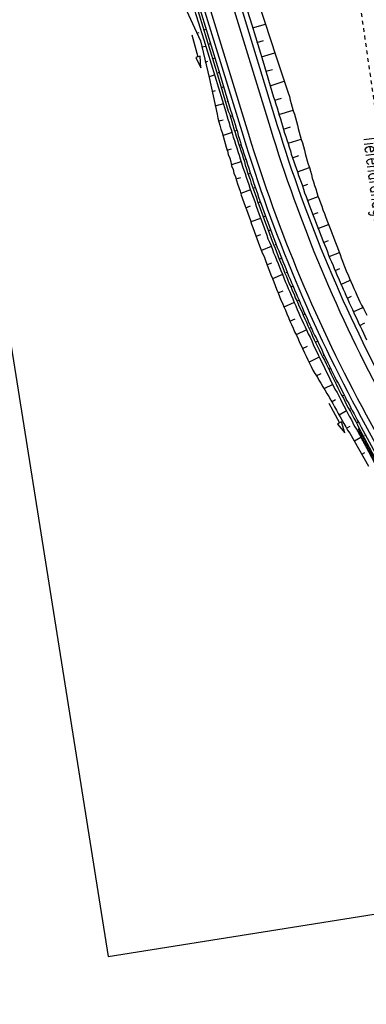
# Model space of a CAD drawing. Extents: x 447827 to 448299, y 438389 to 439851.
# Tile 3 of 116: x 447994 to 448040, y 438677 to 438808. Entities that reach past the tile are written whole.
import ezdxf

# ---------------------------------------------------------------- set-up
doc = ezdxf.new("R2010")
doc.units = 0
doc.header["$LTSCALE"] = 2
doc.header["$MEASUREMENT"] = 0
doc.linetypes.add('ACAD_ISO03W100', pattern=[0.5, 0.25, -0.25])
doc.linetypes.add('AUSGEZOGEN', pattern=[0])
doc.layers.get('0').update_dxf_attribs({"linetype": 'AUSGEZOGEN'})
for name, color, linetype in [('DB-Tiefendränage', 15, 'CONTINUOUS'), ('DB-TIEFENDRÄNAGE-SCHRIFT', 15, 'CONTINUOUS'), ('DB-Weg-Boeschungen', 15, 'CONTINUOUS'), ('DB-Wege', 15, 'CONTINUOUS'), ('FBRTOP', 250, 'AUSGEZOGEN'), ('Planeinteilung', 250, 'CONTINUOUS')]:
    doc.layers.add(name, color=color, linetype=linetype)
doc.styles.add('ROMANS', font='romans.shx', dxfattribs={"width": 0.8})

# ---------------------------------------------------------------- blocks, each defined once
blk = doc.blocks.new('*X364')
at = {"color": 0, "linetype": 'ByBlock'}
for p, q in [((424485, -225273), (425053, -224705)), ((424934, -225142), (425506, -224570)), ((425483, -224982), (425171, -224670)), ((425383, -225011), (425960, -224435)), ((425730, -224910), (425416, -224597)), ((425976, -224838), (425661, -224524)), ((425832, -224880), (426413, -224299)), ((426222, -224767), (425906, -224451)), ((426469, -224695), (426152, -224377)), ((426281, -224749), (426866, -224164)), ((426715, -224623), (426397, -224304)), ((426962, -224551), (426642, -224231)), ((426730, -224618), (427320, -224029)), ((427208, -224479), (426887, -224158)), ((427454, -224407), (427132, -224085)), ((427179, -224488), (427773, -223894)), ((427701, -224336), (427377, -224012)), ((427947, -224264), (427622, -223939)), ((427629, -224357), (428227, -223758)), ((428193, -224192), (427867, -223866)), ((428078, -224226), (428680, -223623)), ((428440, -224120), (428112, -223793)), ((428686, -224048), (428357, -223719)), ((428527, -224094), (428881, -223740)), ((428932, -223976), (428602, -223646)), ((420406, -226488), (420956, -225938)), ((421065, -226291), (420769, -225995)), ((420860, -226352), (421411, -225801)), ((421310, -226218), (421013, -225921)), ((421555, -226145), (421257, -225847)), ((421313, -226217), (421867, -225663)), ((421800, -226072), (421502, -225773)), ((422045, -225999), (421746, -225700)), ((421767, -226082), (422323, -225526)), ((422290, -225926), (421991, -225626)), ((422220, -225946), (422779, -225388)), ((422535, -225852), (422235, -225552)), ((422780, -225779), (422479, -225478)), ((422674, -225811), (423235, -225250)), ((423026, -225706), (422724, -225405)), ((423271, -225633), (422968, -225331)), ((423127, -225676), (423690, -225113)), ((423516, -225560), (423213, -225257)), ((423761, -225487), (423457, -225183)), ((423581, -225541), (424146, -224976)), ((424006, -225414), (423702, -225109)), ((424252, -225341), (423946, -225036)), ((424034, -225405), (424599, -224840)), ((424498, -225269), (424191, -224962)), ((424744, -225198), (424436, -224889)), ((424991, -225126), (424681, -224816)), ((425237, -225054), (424926, -224743)), ((419594, -226730), (419302, -226438)), ((419344, -226596), (419588, -226351)), ((419499, -226758), (420044, -226214)), ((419839, -226657), (419547, -226364)), ((420085, -226584), (419791, -226290)), ((419953, -226623), (420500, -226076)), ((420330, -226510), (420035, -226216)), ((420575, -226437), (420280, -226142)), ((420820, -226364), (420524, -226069))]:
    blk.add_line(p, q, dxfattribs=at)
blk = doc.blocks.new('1135297')
for p, q in [((1135, 0), (1135, 297)), ((0, 0), (1135, 0))]:
    blk.add_line(p, q)

msp = doc.modelspace()

# ---------------------------------------------------------------- linework, layer by layer
at = {"layer": 'DB-Tiefendränage', "linetype": 'ACAD_ISO03W100'}
msp.add_line((448038.88, 438809.98), (448046.07, 438759.89), dxfattribs=at)
at = {"layer": 'DB-Weg-Boeschungen', "linetype": 'Continuous'}
for p, q in [((448023.04, 438812.22), (448024.5, 438807.44)), ((448024.59, 438812.67), (448026.19, 438807.96)), ((448015.6, 438809.93), (448017.7, 438805.35)), ((448016.67, 438810.25), (448018.13, 438805.47)), ((448017.05, 438810.36), (448018.52, 438805.58)), ((448017.34, 438810.46), (448018.81, 438805.68)), ((448018.42, 438806.83), (448018.13, 438806.74)), ((448024.5, 438807.44), (448025.97, 438802.66)), ((448024.61, 438807.05), (448026.31, 438807.53)), ((448026.19, 438807.96), (448027.76, 438803.2)), ((448026.26, 438807.52), (448026.3, 438807.57)), ((448016.57, 438806.11), (448017.37, 438803.22)), ((448017.23, 438806.34), (448017.52, 438806.44)), ((448018.13, 438805.47), (448019.6, 438800.69)), ((448018.52, 438805.58), (448019.98, 438800.8)), ((448018.81, 438805.68), (448020.27, 438800.9)), ((448017.7, 438805.35), (448018.87, 438800.47)), ((448018.37, 438804.6), (448017.89, 438804.47)), ((448019.03, 438804.9), (448018.88, 438804.88)), ((448025.17, 438805.12), (448026.05, 438805.36)), ((448017.37, 438803.22), (448017.08, 438803.14)), ((448017.08, 438803.14), (448017.77, 438801.77)), ((448017.66, 438803.3), (448017.37, 438803.22)), ((448017.77, 438801.77), (448017.66, 438803.3)), ((448019.58, 438803.02), (448019.3, 438802.92)), ((448025.78, 438803.19), (448027.57, 438803.73)), ((448027.76, 438803.2), (448029.32, 438798.43)), ((448018.35, 438802.52), (448018.68, 438802.62)), ((448025.97, 438802.66), (448027.38, 438797.87)), ((448026.38, 438801.31), (448027.26, 438801.55)), ((448019.53, 438800.78), (448018.86, 438800.57)), ((448018.87, 438800.47), (448019.9, 438795.58)), ((448019.6, 438800.69), (448021.06, 438795.91)), ((448019.98, 438800.8), (448021.4, 438796.02)), ((448020.19, 438801.09), (448020.04, 438801.07)), ((448020.27, 438800.9), (448021.69, 438796.11)), ((448020.79, 438799.21), (448020.51, 438799.11)), ((448026.94, 438799.37), (448028.82, 438799.98)), ((448019.27, 438798.61), (448019.71, 438798.73)), ((448027.38, 438797.87), (448027.56, 438797.4)), ((448027.55, 438797.45), (448028.47, 438797.74)), ((448029.32, 438798.43), (448029.5, 438797.96)), ((448029.5, 438797.96), (448029.62, 438797.47)), ((448020.74, 438796.97), (448019.63, 438796.65)), ((448021.35, 438797.27), (448021.21, 438797.25)), ((448027.56, 438797.4), (448027.69, 438796.91)), ((448027.69, 438796.91), (448027.87, 438796.43)), ((448027.87, 438796.43), (448027.99, 438795.95)), ((448029.62, 438797.47), (448029.74, 438797.03)), ((448029.74, 438797.03), (448029.87, 438796.55)), ((448029.87, 438796.55), (448030, 438796.06)), ((448019.9, 438795.58), (448020.03, 438795.09)), ((448020.03, 438795.09), (448020.16, 438794.6)), ((448021.06, 438795.91), (448021.19, 438795.43)), ((448021.19, 438795.43), (448021.32, 438794.94)), ((448021.32, 438794.94), (448021.5, 438794.46)), ((448021.4, 438796.02), (448021.58, 438795.54)), ((448021.58, 438795.54), (448021.71, 438795.05)), ((448021.96, 438795.35), (448021.67, 438795.3)), ((448021.69, 438796.11), (448021.87, 438795.63)), ((448021.71, 438795.05), (448021.87, 438794.62)), ((448021.87, 438795.63), (448021.99, 438795.15)), ((448021.99, 438795.15), (448022.17, 438794.67)), ((448027.99, 438795.95), (448028.12, 438795.46)), ((448028.11, 438795.56), (448029.99, 438796.11)), ((448028.12, 438795.46), (448028.3, 438794.98)), ((448028.3, 438794.98), (448028.43, 438794.5)), ((448030, 438796.06), (448030.18, 438795.58)), ((448030.18, 438795.58), (448030.3, 438795.1)), ((448030.3, 438795.1), (448030.43, 438794.61)), ((448020.14, 438794.7), (448020.73, 438794.85)), ((448020.16, 438794.6), (448020.28, 438794.12)), ((448020.28, 438794.12), (448020.41, 438793.63)), ((448020.41, 438793.63), (448020.59, 438793.15)), ((448021.5, 438794.46), (448021.62, 438794.02)), ((448021.62, 438794.02), (448021.79, 438793.55)), ((448021.87, 438794.62), (448022, 438794.14)), ((448022, 438794.14), (448022.13, 438793.65)), ((448022.13, 438793.65), (448022.31, 438793.17)), ((448022.17, 438794.67), (448022.29, 438794.23)), ((448022.29, 438794.23), (448022.42, 438793.75)), ((448022.42, 438793.75), (448022.6, 438793.27)), ((448028.43, 438794.5), (448028.59, 438794.07)), ((448028.59, 438794.07), (448028.72, 438793.58)), ((448028.71, 438793.63), (448029.63, 438793.93)), ((448030.43, 438794.61), (448030.56, 438794.12)), ((448030.56, 438794.12), (448030.68, 438793.69)), ((448030.68, 438793.69), (448030.81, 438793.2)), ((448020.59, 438793.15), (448020.72, 438792.67)), ((448021.9, 438793.16), (448020.7, 438792.77)), ((448020.72, 438792.67), (448020.84, 438792.18)), ((448021.79, 438793.55), (448021.92, 438793.06)), ((448021.92, 438793.06), (448022.05, 438792.57)), ((448022.05, 438792.57), (448022.22, 438792.1)), ((448022.31, 438793.17), (448022.43, 438792.69)), ((448022.51, 438793.46), (448022.37, 438793.39)), ((448022.43, 438792.69), (448022.61, 438792.21)), ((448022.6, 438793.27), (448022.72, 438792.78)), ((448022.72, 438792.78), (448022.9, 438792.3)), ((448028.72, 438793.58), (448028.85, 438793.09)), ((448028.85, 438793.09), (448029.03, 438792.62)), ((448029.03, 438792.62), (448029.15, 438792.18)), ((448030.81, 438793.2), (448030.93, 438792.72)), ((448030.93, 438792.72), (448031.06, 438792.23)), ((448020.84, 438792.18), (448020.97, 438791.7)), ((448020.97, 438791.7), (448021.1, 438791.21)), ((448021.1, 438791.21), (448021.28, 438790.73)), ((448021.21, 438790.82), (448021.84, 438791.02)), ((448022.22, 438792.1), (448022.35, 438791.61)), ((448022.35, 438791.61), (448022.53, 438791.13)), ((448022.53, 438791.13), (448022.66, 438790.65)), ((448022.61, 438792.21), (448022.74, 438791.72)), ((448022.74, 438791.72), (448022.92, 438791.24)), ((448023.12, 438791.53), (448022.84, 438791.43)), ((448022.9, 438792.3), (448023.03, 438791.82)), ((448022.92, 438791.24), (448023.04, 438790.76)), ((448023.03, 438791.82), (448023.16, 438791.33)), ((448023.16, 438791.33), (448023.33, 438790.85)), ((448029.15, 438792.18), (448029.32, 438791.7)), ((448029.32, 438791.75), (448031.05, 438792.28)), ((448029.32, 438791.7), (448029.45, 438791.22)), ((448029.45, 438791.22), (448029.63, 438790.74)), ((448031.06, 438792.23), (448031.23, 438791.8)), ((448031.23, 438791.8), (448031.36, 438791.31)), ((448031.36, 438791.31), (448031.49, 438790.83)), ((448021.28, 438790.73), (448021.4, 438790.24)), ((448021.4, 438790.24), (448021.58, 438789.77)), ((448021.58, 438789.77), (448021.71, 438789.28)), ((448022.66, 438790.65), (448022.83, 438790.17)), ((448022.83, 438790.17), (448022.96, 438789.68)), ((448023.04, 438790.76), (448023.22, 438790.28)), ((448023.22, 438790.28), (448023.35, 438789.79)), ((448023.33, 438790.85), (448023.46, 438790.37)), ((448023.35, 438789.79), (448023.53, 438789.32)), ((448023.46, 438790.37), (448023.64, 438789.89)), ((448023.64, 438789.89), (448023.81, 438789.41)), ((448029.63, 438790.74), (448029.75, 438790.3)), ((448029.75, 438790.3), (448029.92, 438789.82)), ((448029.92, 438789.82), (448030.74, 438790.1)), ((448029.92, 438789.82), (448030.1, 438789.34)), ((448031.49, 438790.83), (448031.61, 438790.39)), ((448031.61, 438790.39), (448031.73, 438789.91)), ((448031.73, 438789.91), (448031.86, 438789.42)), ((448021.71, 438789.28), (448021.84, 438788.75)), ((448023.07, 438789.29), (448021.82, 438788.89)), ((448021.84, 438788.75), (448022.02, 438788.27)), ((448022.96, 438789.68), (448023.15, 438789.15)), ((448023.15, 438789.15), (448023.27, 438788.67)), ((448023.27, 438788.67), (448023.45, 438788.19)), ((448023.53, 438789.32), (448023.65, 438788.83)), ((448023.73, 438789.65), (448023.58, 438789.58)), ((448023.65, 438788.83), (448023.83, 438788.35)), ((448023.81, 438789.41), (448023.94, 438788.93)), ((448023.94, 438788.93), (448024.12, 438788.45)), ((448024.12, 438788.45), (448024.25, 438787.96)), ((448030.1, 438789.34), (448030.22, 438788.91)), ((448030.22, 438788.91), (448030.4, 438788.43)), ((448030.4, 438788.43), (448030.58, 438787.95)), ((448030.58, 438787.95), (448032.16, 438788.51)), ((448031.86, 438789.42), (448031.98, 438788.98)), ((448031.98, 438788.98), (448032.16, 438788.51)), ((448032.16, 438788.51), (448032.29, 438788.02)), ((448022.02, 438788.27), (448022.15, 438787.78)), ((448022.15, 438787.78), (448022.33, 438787.3)), ((448022.33, 438787.3), (448022.5, 438786.82)), ((448022.42, 438787.01), (448023.05, 438787.21)), ((448023.45, 438788.19), (448023.63, 438787.71)), ((448023.63, 438787.71), (448023.75, 438787.23)), ((448023.75, 438787.23), (448023.93, 438786.75)), ((448023.83, 438788.35), (448023.96, 438787.86)), ((448023.96, 438787.86), (448024.13, 438787.39)), ((448024.33, 438787.72), (448024.05, 438787.63)), ((448024.13, 438787.39), (448024.31, 438786.91)), ((448024.25, 438787.96), (448024.42, 438787.48)), ((448024.42, 438787.48), (448024.6, 438787)), ((448030.58, 438787.95), (448030.7, 438787.47)), ((448030.7, 438787.47), (448030.87, 438787.04)), ((448032.29, 438788.02), (448032.41, 438787.58)), ((448032.41, 438787.58), (448032.53, 438787.1)), ((448032.53, 438787.1), (448032.71, 438786.62)), ((448022.5, 438786.82), (448022.63, 438786.34)), ((448022.63, 438786.34), (448022.81, 438785.86)), ((448022.81, 438785.86), (448022.98, 438785.38)), ((448023.93, 438786.75), (448024.11, 438786.27)), ((448024.11, 438786.27), (448024.24, 438785.78)), ((448024.24, 438785.78), (448024.41, 438785.3)), ((448024.31, 438786.91), (448024.44, 438786.42)), ((448024.44, 438786.42), (448024.62, 438785.94)), ((448024.6, 438787), (448024.73, 438786.52)), ((448024.62, 438785.94), (448024.79, 438785.47)), ((448024.73, 438786.52), (448024.9, 438786.04)), ((448024.98, 438785.85), (448024.84, 438785.78)), ((448024.9, 438786.04), (448025.08, 438785.56)), ((448030.87, 438787.04), (448031.05, 438786.56)), ((448031.05, 438786.56), (448031.23, 438786.08)), ((448031.23, 438786.03), (448031.95, 438786.3)), ((448031.23, 438786.08), (448031.35, 438785.64)), ((448032.71, 438786.62), (448032.84, 438786.13)), ((448032.84, 438786.13), (448033.01, 438785.7)), ((448022.98, 438785.38), (448023.12, 438784.85)), ((448024.32, 438785.54), (448023.08, 438785.09)), ((448023.12, 438784.85), (448023.3, 438784.37)), ((448024.41, 438785.3), (448024.59, 438784.83)), ((448024.59, 438784.83), (448024.77, 438784.35)), ((448024.79, 438785.47), (448024.97, 438784.99)), ((448024.97, 438784.99), (448025.15, 438784.51)), ((448025.08, 438785.56), (448025.26, 438785.08)), ((448025.15, 438784.51), (448025.27, 438784.02)), ((448025.26, 438785.08), (448025.39, 438784.6)), ((448025.39, 438784.6), (448025.56, 438784.12)), ((448031.35, 438785.64), (448031.52, 438785.16)), ((448031.52, 438785.16), (448031.7, 438784.69)), ((448031.7, 438784.69), (448031.87, 438784.26)), ((448031.88, 438784.16), (448033.32, 438784.69)), ((448033.01, 438785.7), (448033.13, 438785.22)), ((448033.13, 438785.22), (448033.26, 438784.73)), ((448033.26, 438784.73), (448033.43, 438784.3)), ((448023.3, 438784.37), (448023.47, 438783.89)), ((448023.47, 438783.89), (448023.65, 438783.41)), ((448023.65, 438783.41), (448023.83, 438782.93)), ((448023.74, 438783.17), (448024.36, 438783.42)), ((448024.77, 438784.35), (448024.94, 438783.87)), ((448024.94, 438783.87), (448025.07, 438783.38)), ((448025.07, 438783.38), (448025.25, 438782.91)), ((448025.27, 438784.02), (448025.45, 438783.55)), ((448025.64, 438783.93), (448025.35, 438783.83)), ((448025.45, 438783.55), (448025.63, 438783.07)), ((448025.56, 438784.12), (448025.74, 438783.64)), ((448025.74, 438783.64), (448025.92, 438783.16)), ((448031.87, 438784.26), (448032.05, 438783.78)), ((448032.05, 438783.78), (448032.22, 438783.3)), ((448032.22, 438783.3), (448032.39, 438782.87)), ((448033.43, 438784.3), (448033.61, 438783.82)), ((448033.61, 438783.82), (448033.78, 438783.4)), ((448033.78, 438783.4), (448033.95, 438782.92)), ((448023.83, 438782.93), (448024, 438782.46)), ((448024, 438782.46), (448024.18, 438781.98)), ((448024.18, 438781.98), (448024.36, 438781.5)), ((448025.25, 438782.91), (448025.43, 438782.43)), ((448025.43, 438782.43), (448025.6, 438781.95)), ((448025.6, 438781.95), (448025.78, 438781.47)), ((448025.63, 438783.07), (448025.81, 438782.59)), ((448025.81, 438782.59), (448025.98, 438782.11)), ((448025.92, 438783.16), (448026.09, 438782.69)), ((448025.98, 438782.11), (448026.16, 438781.63)), ((448026.09, 438782.69), (448026.27, 438782.21)), ((448026.29, 438782.06), (448026.15, 438781.99)), ((448026.27, 438782.21), (448026.45, 438781.73)), ((448032.39, 438782.87), (448032.57, 438782.39)), ((448032.57, 438782.39), (448032.75, 438781.92)), ((448032.58, 438782.3), (448033.3, 438782.56)), ((448032.75, 438781.92), (448032.91, 438781.49)), ((448033.95, 438782.92), (448034.13, 438782.44)), ((448034.13, 438782.44), (448034.3, 438782.01)), ((448034.3, 438782.01), (448034.48, 438781.53)), ((448024.36, 438781.5), (448024.49, 438781.01)), ((448025.68, 438781.76), (448024.39, 438781.3)), ((448024.49, 438781.01), (448024.66, 438780.54)), ((448025.78, 438781.47), (448025.96, 438780.99)), ((448025.96, 438780.99), (448026.13, 438780.51)), ((448026.16, 438781.63), (448026.34, 438781.15)), ((448026.34, 438781.15), (448026.51, 438780.68)), ((448026.45, 438781.73), (448026.62, 438781.25)), ((448026.51, 438780.68), (448026.69, 438780.2)), ((448026.62, 438781.25), (448026.8, 438780.77)), ((448026.8, 438780.77), (448026.98, 438780.29)), ((448032.91, 438781.49), (448033.09, 438781.01)), ((448033.09, 438781.01), (448033.26, 438780.58)), ((448033.26, 438780.58), (448033.44, 438780.1)), ((448033.28, 438780.43), (448034.67, 438780.96)), ((448034.48, 438781.53), (448034.65, 438781.1)), ((448034.65, 438781.1), (448034.82, 438780.63)), ((448034.82, 438780.63), (448034.99, 438780.2)), ((448024.66, 438780.54), (448024.84, 438780.06)), ((448024.84, 438780.06), (448025.02, 438779.58)), ((448025.02, 438779.58), (448025.19, 438779.1)), ((448025.1, 438779.39), (448025.72, 438779.64)), ((448026.13, 438780.51), (448026.31, 438780.04)), ((448026.31, 438780.04), (448026.49, 438779.56)), ((448026.49, 438779.56), (448026.66, 438779.08)), ((448026.69, 438780.2), (448026.87, 438779.72)), ((448026.99, 438780.2), (448026.71, 438780.1)), ((448026.87, 438779.72), (448027.04, 438779.24)), ((448026.98, 438780.29), (448027.16, 438779.82)), ((448027.16, 438779.82), (448027.33, 438779.34)), ((448027.33, 438779.34), (448027.51, 438778.86)), ((448033.44, 438780.1), (448033.61, 438779.62)), ((448033.61, 438779.62), (448033.78, 438779.2)), ((448034.99, 438780.2), (448035.17, 438779.72)), ((448035.17, 438779.72), (448035.34, 438779.29)), ((448035.34, 438779.29), (448035.52, 438778.81)), ((448025.19, 438779.1), (448025.37, 438778.62)), ((448025.37, 438778.62), (448025.55, 438778.14)), ((448025.55, 438778.14), (448025.72, 438777.67)), ((448027.08, 438778.03), (448025.8, 438777.53)), ((448026.66, 438779.08), (448026.84, 438778.6)), ((448026.84, 438778.6), (448027.07, 438778.13)), ((448027.04, 438779.24), (448027.22, 438778.76)), ((448027.07, 438778.13), (448027.24, 438777.65)), ((448027.22, 438778.76), (448027.4, 438778.29)), ((448027.4, 438778.29), (448027.62, 438777.81)), ((448027.51, 438778.86), (448027.69, 438778.38)), ((448027.74, 438778.34), (448027.6, 438778.27)), ((448027.69, 438778.38), (448027.86, 438777.9)), ((448033.78, 438779.2), (448033.96, 438778.72)), ((448033.96, 438778.72), (448034.13, 438778.29)), ((448034.03, 438778.58), (448034.7, 438778.83)), ((448034.13, 438778.29), (448034.36, 438777.82)), ((448035.52, 438778.81), (448035.69, 438778.33)), ((448035.69, 438778.33), (448035.86, 438777.9)), ((448025.72, 438777.67), (448025.9, 438777.19)), ((448025.9, 438777.19), (448026.13, 438776.72)), ((448026.13, 438776.72), (448026.31, 438776.19)), ((448027.24, 438777.65), (448027.41, 438777.22)), ((448027.41, 438777.22), (448027.59, 438776.75)), ((448027.59, 438776.75), (448027.77, 438776.27)), ((448027.62, 438777.81), (448027.8, 438777.34)), ((448027.8, 438777.34), (448027.98, 438776.86)), ((448027.86, 438777.9), (448028.08, 438777.48)), ((448027.98, 438776.86), (448028.16, 438776.38)), ((448028.08, 438777.48), (448028.26, 438777)), ((448028.26, 438777), (448028.44, 438776.53)), ((448034.36, 438777.82), (448034.53, 438777.34)), ((448034.53, 438777.34), (448034.7, 438776.91)), ((448034.7, 438776.91), (448034.88, 438776.43)), ((448034.78, 438776.72), (448036.12, 438777.24)), ((448035.86, 438777.9), (448036.04, 438777.43)), ((448036.04, 438777.43), (448036.21, 438777)), ((448036.21, 438777), (448036.38, 438776.52)), ((448026.31, 438776.19), (448026.49, 438775.71)), ((448026.49, 438775.71), (448026.67, 438775.23)), ((448026.5, 438775.61), (448027.17, 438775.87)), ((448027.77, 438776.27), (448027.99, 438775.8)), ((448027.99, 438775.8), (448028.17, 438775.32)), ((448028.44, 438776.48), (448028.16, 438776.33)), ((448028.16, 438776.38), (448028.32, 438775.95)), ((448028.32, 438775.95), (448028.55, 438775.48)), ((448028.44, 438776.53), (448028.61, 438776.05)), ((448028.55, 438775.48), (448028.73, 438775)), ((448028.61, 438776.05), (448028.84, 438775.58)), ((448028.84, 438775.58), (448029.02, 438775.1)), ((448034.88, 438776.43), (448035.1, 438776.01)), ((448035.1, 438776.01), (448035.28, 438775.53)), ((448035.28, 438775.53), (448035.44, 438775.1)), ((448036.38, 438776.52), (448036.55, 438776.09)), ((448036.55, 438776.09), (448036.73, 438775.61)), ((448036.73, 438775.61), (448036.9, 438775.18)), ((448026.67, 438775.23), (448026.84, 438774.76)), ((448026.84, 438774.76), (448027.02, 438774.28)), ((448027.02, 438774.28), (448027.25, 438773.81)), ((448028.58, 438774.32), (448027.25, 438773.76)), ((448028.17, 438775.32), (448028.35, 438774.84)), ((448028.35, 438774.84), (448028.57, 438774.37)), ((448028.57, 438774.37), (448028.75, 438773.89)), ((448028.73, 438775), (448028.9, 438774.52)), ((448028.9, 438774.52), (448029.13, 438774.05)), ((448029.02, 438775.1), (448029.19, 438774.62)), ((448029.19, 438774.62), (448029.05, 438774.55)), ((448029.13, 438774.05), (448029.31, 438773.58)), ((448029.19, 438774.62), (448029.37, 438774.14)), ((448029.37, 438774.14), (448029.59, 438773.72)), ((448035.44, 438775.1), (448035.67, 438774.63)), ((448035.58, 438774.87), (448036.2, 438775.12)), ((448035.67, 438774.63), (448035.85, 438774.16)), ((448035.85, 438774.16), (448036.07, 438773.73)), ((448036.9, 438775.18), (448037.08, 438774.7)), ((448037.08, 438774.7), (448037.3, 438774.28)), ((448037.3, 438774.28), (448037.47, 438773.81)), ((448027.25, 438773.81), (448027.42, 438773.33)), ((448027.42, 438773.33), (448027.6, 438772.85)), ((448027.6, 438772.85), (448027.78, 438772.37)), ((448028.75, 438773.89), (448028.93, 438773.41)), ((448028.93, 438773.41), (448029.15, 438772.94)), ((448029.15, 438772.94), (448029.33, 438772.47)), ((448029.31, 438773.58), (448029.48, 438773.1)), ((448029.48, 438773.1), (448029.71, 438772.63)), ((448029.59, 438773.72), (448029.77, 438773.24)), ((448029.99, 438772.77), (448029.71, 438772.63)), ((448029.77, 438773.24), (448029.99, 438772.77)), ((448029.99, 438772.77), (448030.17, 438772.29)), ((448036.07, 438773.73), (448036.24, 438773.26)), ((448036.24, 438773.26), (448036.46, 438772.84)), ((448036.33, 438773.02), (448037.56, 438773.57)), ((448036.46, 438772.84), (448036.64, 438772.36)), ((448037.47, 438773.81), (448037.64, 438773.38)), ((448037.64, 438773.38), (448037.87, 438772.91)), ((448037.87, 438772.91), (448038.04, 438772.48)), ((448027.78, 438772.37), (448028, 438771.9)), ((448028, 438771.9), (448028.67, 438772.16)), ((448028, 438771.9), (448028.18, 438771.42)), ((448028.18, 438771.42), (448028.36, 438770.94)), ((448029.33, 438772.47), (448029.55, 438772.04)), ((448029.55, 438772.04), (448029.73, 438771.57)), ((448029.71, 438772.63), (448029.88, 438772.2)), ((448029.73, 438771.57), (448029.95, 438771.1)), ((448029.88, 438772.2), (448030.11, 438771.73)), ((448030.11, 438771.73), (448030.28, 438771.25)), ((448030.17, 438772.29), (448030.4, 438771.82)), ((448030.4, 438771.82), (448030.57, 438771.35)), ((448036.64, 438772.36), (448036.86, 438771.94)), ((448036.86, 438771.94), (448037.03, 438771.46)), ((448037.03, 438771.46), (448037.25, 438771.04)), ((448037.18, 438771.18), (448037.74, 438771.47)), ((448038.04, 438772.48), (448038.26, 438772.01)), ((448038.26, 438772.01), (448038.43, 438771.58)), ((448038.43, 438771.58), (448038.66, 438771.11)), ((448028.36, 438770.94), (448028.58, 438770.52)), ((448028.58, 438770.52), (448028.75, 438770.05)), ((448030.13, 438770.62), (448028.76, 438770)), ((448029.95, 438771.1), (448030.13, 438770.62)), ((448030.13, 438770.62), (448030.36, 438770.15)), ((448030.28, 438771.25), (448030.51, 438770.78)), ((448030.36, 438770.15), (448030.53, 438769.67)), ((448030.51, 438770.78), (448030.69, 438770.3)), ((448030.57, 438771.35), (448030.79, 438770.93)), ((448030.79, 438770.93), (448030.65, 438770.85)), ((448030.69, 438770.3), (448030.91, 438769.83)), ((448030.79, 438770.93), (448030.97, 438770.45)), ((448030.97, 438770.45), (448031.19, 438769.98)), ((448037.25, 438771.04), (448037.43, 438770.56)), ((448037.43, 438770.56), (448037.65, 438770.14)), ((448037.65, 438770.14), (448037.87, 438769.67)), ((448038.66, 438771.11), (448038.83, 438770.68)), ((448038.83, 438770.68), (448039.05, 438770.26)), ((448039.05, 438770.26), (448039.32, 438769.8)), ((448028.75, 438770.05), (448028.98, 438769.58)), ((448028.98, 438769.58), (448029.16, 438769.1)), ((448029.16, 438769.1), (448029.38, 438768.63)), ((448030.53, 438769.67), (448030.76, 438769.2)), ((448030.76, 438769.2), (448030.93, 438768.77)), ((448030.91, 438769.83), (448031.13, 438769.41)), ((448031.13, 438769.41), (448031.31, 438768.93)), ((448031.19, 438769.98), (448031.37, 438769.5)), ((448031.59, 438769.08), (448031.3, 438768.98)), ((448031.31, 438768.93), (448031.54, 438768.46)), ((448031.37, 438769.5), (448031.6, 438769.03)), ((448031.6, 438769.03), (448031.82, 438768.61)), ((448037.87, 438769.67), (448038.04, 438769.24)), ((448037.97, 438769.38), (448039.25, 438769.94)), ((448038.04, 438769.24), (448038.27, 438768.77)), ((448039.32, 438769.8), (448039.54, 438769.37)), ((448039.54, 438769.37), (448039.76, 438768.95)), ((448029.38, 438768.63), (448029.56, 438768.15)), ((448029.56, 438768.15), (448030.27, 438768.46)), ((448029.56, 438768.15), (448029.79, 438767.68)), ((448029.79, 438767.68), (448030.01, 438767.21)), ((448030.93, 438768.77), (448031.16, 438768.3)), ((448031.16, 438768.3), (448031.38, 438767.83)), ((448031.38, 438767.83), (448031.61, 438767.36)), ((448031.54, 438768.46), (448031.76, 438767.99)), ((448031.76, 438767.99), (448031.94, 438767.51)), ((448031.82, 438768.61), (448031.99, 438768.13)), ((448031.94, 438767.51), (448032.16, 438767.09)), ((448031.99, 438768.13), (448032.22, 438767.66)), ((448032.22, 438767.66), (448032.45, 438767.19)), ((448038.27, 438768.77), (448038.49, 438768.35)), ((448038.49, 438768.35), (448038.67, 438767.87)), ((448038.67, 438767.87), (448038.88, 438767.45)), ((448038.82, 438767.54), (448039.52, 438767.9)), ((448030.01, 438767.21), (448030.19, 438766.73)), ((448030.19, 438766.73), (448030.42, 438766.26)), ((448031.77, 438766.98), (448030.41, 438766.31)), ((448030.42, 438766.26), (448030.64, 438765.79)), ((448031.61, 438767.36), (448031.79, 438766.88)), ((448031.79, 438766.88), (448032, 438766.46)), ((448032, 438766.46), (448032.23, 438765.99)), ((448032.16, 438767.09), (448032.38, 438766.62)), ((448032.38, 438767.28), (448032.24, 438767.21)), ((448032.38, 438766.62), (448032.56, 438766.14)), ((448032.45, 438767.19), (448032.62, 438766.71)), ((448032.62, 438766.71), (448032.84, 438766.29)), ((448032.84, 438766.29), (448033.07, 438765.82)), ((448038.88, 438767.45), (448039.1, 438767.03)), ((448039.1, 438767.03), (448039.33, 438766.56)), ((448039.33, 438766.56), (448039.5, 438766.13)), ((448030.64, 438765.79), (448030.82, 438765.31)), ((448030.82, 438765.31), (448031.04, 438764.89)), ((448031.04, 438764.89), (448031.26, 438764.42)), ((448032.23, 438765.99), (448032.46, 438765.52)), ((448032.46, 438765.52), (448032.63, 438765.04)), ((448032.56, 438766.14), (448032.79, 438765.67)), ((448032.63, 438765.04), (448032.86, 438764.57)), ((448032.79, 438765.67), (448033.01, 438765.2)), ((448033.23, 438765.44), (448032.94, 438765.34)), ((448033.01, 438765.2), (448033.23, 438764.78)), ((448033.07, 438765.82), (448033.29, 438765.35)), ((448033.29, 438765.35), (448033.52, 438764.88)), ((448033.52, 438764.88), (448033.74, 438764.46)), ((448039.5, 438766.13), (448039.72, 438765.66)), ((448031.25, 438764.52), (448031.91, 438764.82)), ((448031.26, 438764.42), (448031.49, 438763.95)), ((448031.49, 438763.95), (448031.72, 438763.48)), ((448032.86, 438764.57), (448033.08, 438764.15)), ((448033.08, 438764.15), (448033.3, 438763.68)), ((448033.23, 438764.78), (448033.46, 438764.31)), ((448033.3, 438763.68), (448033.53, 438763.21)), ((448033.46, 438764.31), (448033.68, 438763.84)), ((448033.68, 438763.84), (448033.9, 438763.42)), ((448033.74, 438764.46), (448033.92, 438763.98)), ((448033.92, 438763.98), (448034.14, 438763.51)), ((448034.12, 438763.66), (448033.98, 438763.58)), ((448031.72, 438763.48), (448031.94, 438763.01)), ((448031.94, 438763.01), (448032.17, 438762.54)), ((448033.46, 438763.35), (448032.1, 438762.68)), ((448032.17, 438762.54), (448032.39, 438762.12)), ((448033.53, 438763.21), (448033.76, 438762.74)), ((448033.76, 438762.74), (448033.98, 438762.32)), ((448033.9, 438763.42), (448034.13, 438762.95)), ((448033.98, 438762.32), (448034.2, 438761.85)), ((448034.13, 438762.95), (448034.36, 438762.48)), ((448034.14, 438763.51), (448034.36, 438763.09)), ((448034.36, 438763.09), (448034.59, 438762.62)), ((448034.36, 438762.48), (448034.58, 438762.01)), ((448034.59, 438762.62), (448034.81, 438762.15)), ((448032.39, 438762.12), (448032.61, 438761.65)), ((448032.61, 438761.65), (448032.89, 438761.18)), ((448032.89, 438761.18), (448033.16, 438760.77)), ((448033.04, 438760.9), (448033.7, 438761.21)), ((448034.2, 438761.85), (448034.43, 438761.38)), ((448034.43, 438761.38), (448034.65, 438760.96)), ((448034.58, 438762.01), (448034.8, 438761.59)), ((448034.65, 438760.96), (448034.87, 438760.49)), ((448034.96, 438761.87), (448034.73, 438761.73)), ((448034.8, 438761.59), (448035.03, 438761.12)), ((448034.81, 438762.15), (448035.04, 438761.68)), ((448035.03, 438761.12), (448035.25, 438760.65)), ((448035.04, 438761.68), (448035.26, 438761.25)), ((448035.26, 438761.25), (448035.48, 438760.78)), ((448033.16, 438760.77), (448033.38, 438760.3)), ((448033.38, 438760.3), (448033.65, 438759.89)), ((448033.65, 438759.89), (448033.93, 438759.42)), ((448035.25, 438759.73), (448034.07, 438759.14)), ((448034.87, 438760.49), (448035.1, 438760.01)), ((448035.1, 438760.01), (448035.32, 438759.59)), ((448035.25, 438760.65), (448035.47, 438760.23)), ((448035.47, 438760.23), (448035.7, 438759.76)), ((448035.48, 438760.78), (448035.71, 438760.31)), ((448035.7, 438759.76), (448035.92, 438759.28)), ((448035.71, 438760.31), (448035.98, 438759.9)), ((448035.85, 438760.08), (448035.76, 438760.02)), ((448035.98, 438759.9), (448036.21, 438759.43)), ((448033.93, 438759.42), (448034.2, 438759.01)), ((448034.2, 438759.01), (448034.47, 438758.55)), ((448034.47, 438758.55), (448034.74, 438758.14)), ((448035.32, 438759.59), (448035.54, 438759.12)), ((448035.54, 438759.12), (448035.82, 438758.66)), ((448035.82, 438758.66), (448036.04, 438758.24)), ((448035.92, 438759.28), (448036.14, 438758.86)), ((448036.14, 438758.86), (448036.37, 438758.39)), ((448036.21, 438759.43), (448036.42, 438759.01)), ((448036.37, 438758.39), (448036.65, 438757.93)), ((448036.42, 438759.01), (448036.65, 438758.54)), ((448036.65, 438758.54), (448036.88, 438758.07)), ((448034.72, 438757.25), (448036.16, 438754.62)), ((448034.74, 438758.14), (448034.97, 438757.67)), ((448034.97, 438757.67), (448035.24, 438757.2)), ((448035.1, 438757.43), (448035.62, 438757.72)), ((448035.24, 438757.2), (448035.46, 438756.78)), ((448036.04, 438758.24), (448036.27, 438757.77)), ((448036.27, 438757.77), (448036.49, 438757.3)), ((448036.49, 438757.3), (448036.71, 438756.88)), ((448036.79, 438758.31), (448036.51, 438758.16)), ((448036.65, 438757.93), (448036.86, 438757.51)), ((448036.86, 438757.51), (448037.09, 438757.04)), ((448036.88, 438758.07), (448037.09, 438757.65)), ((448037.09, 438757.65), (448037.37, 438757.19)), ((448037.09, 438757.04), (448037.31, 438756.62)), ((448037.37, 438757.19), (448037.6, 438756.71)), ((448035.46, 438756.78), (448035.74, 438756.32)), ((448035.74, 438756.32), (448035.95, 438755.9)), ((448035.95, 438755.9), (448036.23, 438755.44)), ((448037.07, 438756.23), (448036.09, 438755.67)), ((448036.71, 438756.88), (448036.99, 438756.42)), ((448036.99, 438756.42), (448037.21, 438755.95)), ((448037.21, 438755.95), (448037.43, 438755.52)), ((448037.31, 438756.62), (448037.58, 438756.16)), ((448037.58, 438756.16), (448037.81, 438755.69)), ((448037.73, 438756.53), (448037.59, 438756.46)), ((448037.6, 438756.71), (448037.82, 438756.29)), ((448037.82, 438756.29), (448038.09, 438755.83)), ((448038.09, 438755.83), (448038.31, 438755.41)), ((448036.16, 438754.62), (448035.89, 438754.47)), ((448035.89, 438754.47), (448036.87, 438753.3)), ((448036.42, 438754.76), (448036.16, 438754.62)), ((448036.23, 438755.44), (448036.51, 438754.97)), ((448036.87, 438753.3), (448036.42, 438754.76)), ((448036.51, 438754.97), (448036.72, 438754.55)), ((448036.72, 438754.55), (448037, 438754.09)), ((448037.43, 438755.52), (448037.71, 438755.06)), ((448037.71, 438755.06), (448037.93, 438754.64)), ((448037.81, 438755.69), (448038.03, 438755.26)), ((448037.93, 438754.64), (448038.15, 438754.17)), ((448038.03, 438755.26), (448038.3, 438754.8)), ((448038.3, 438754.8), (448038.52, 438754.38)), ((448038.31, 438755.41), (448038.54, 438754.94)), ((448038.67, 438754.76), (448038.39, 438754.61)), ((448038.54, 438754.94), (448038.8, 438754.53)), ((448038.8, 438754.53), (448039.03, 438754.06)), ((448037, 438754.09), (448037.22, 438753.67)), ((448037.07, 438753.95), (448037.54, 438754.18)), ((448037.22, 438753.67), (448037.49, 438753.26)), ((448037.49, 438753.26), (448040, 438748.89)), ((448038.15, 438754.17), (448038.42, 438753.76)), ((448038.42, 438753.76), (448040.79, 438749.32)), ((448038.52, 438754.38), (448038.75, 438753.91)), ((448038.75, 438753.91), (448041.11, 438749.53)), ((448039.03, 438754.06), (448041.4, 438749.67)), ((448038.99, 438752.68), (448038.11, 438752.19)), ((448039.61, 438752.98), (448039.46, 438752.91)), ((448039.09, 438750.47), (448039.51, 438750.69))]:
    msp.add_line(p, q, dxfattribs=at)
at = {"layer": 'DB-Wege', "linetype": 'Continuous'}
for p, q in [((448011.64, 438843.87), (448026.93, 438793.82)), ((448012.6, 438844.16), (448027.89, 438794.11)), ((448008.05, 438842.77), (448023.35, 438792.72)), ((448008.77, 438842.99), (448024.06, 438792.94)), ((448039.02, 438755.33), (448062.43, 438712.2)), ((448039.68, 438755.69), (448063.16, 438712.43))]:
    msp.add_line(p, q, dxfattribs=at)
for major_axis, start_param, end_param in [((-39.72, 194.48), 1.66585, 1.866623), ((-39.53, 193.5), 1.66579, 1.866562), ((-40.45, 198.16), 1.665951, 1.866724), ((-40.32, 197.42), 1.66587, 1.866643)]:
    msp.add_ellipse((448216.77, 438851.82), major_axis=major_axis, ratio=1, start_param=start_param, end_param=end_param, dxfattribs=at)
at = {"layer": 'FBRTOP'}
for points in [[(448034.37, 439384.93, -0.000001), (448050.09, 439286.17, -0.000002), (448057.94, 439236.79)], [(448068.2, 439390.31, -0.000001), (448083.91, 439291.55, -0.000002), (448091.77, 439242.17)], [(448115.34, 439094.04, 0.000001), (448125.16, 439032.31, -0.000001), (448134.98, 438970.59, -0.000001), (448138.91, 438945.9, 0.000002), (448142.84, 438921.21, 0.000007), (448144.8, 438908.87, -0.000017), (448146.77, 438896.52), (448150.7, 438871.83), (448152.01, 438863.56, 0.001038), (448152.83, 438858.47, 0.000474), (448154.67, 438847.31, 0.002138), (448156.32, 438837.58, 0.001413), (448158.92, 438822.87, 0.001696), (448161.07, 438811.18, 0.001564), (448163.48, 438798.51, 0.001572), (448165.87, 438786.36, 0.001569), (448168.34, 438774.2, 0.001557), (448170.88, 438762.09, 0.001551), (448173.5, 438749.96, 0.00156), (448176.21, 438737.81, 0.001572), (448178.97, 438725.78, 0.001571), (448181.8, 438713.78, 0.000235), (448182.24, 438711.95, 0.001553)], [(448081.52, 439088.65, 0.000001), (448091.34, 439026.93, -0.000001), (448101.16, 438965.21, -0.000001), (448105.09, 438940.52, 0.000002), (448109.02, 438915.83, 0.000007), (448110.98, 438903.48, -0.000017), (448112.94, 438891.14), (448116.87, 438866.45), (448118.2, 438858.11, 0.001038), (448119.03, 438852.94, 0.000474), (448120.89, 438841.61, 0.002138), (448122.57, 438831.73, 0.001412), (448125.22, 438816.79, 0.001697), (448127.4, 438804.89, 0.001564), (448129.85, 438792, 0.001572), (448132.28, 438779.64, 0.001569), (448134.79, 438767.28, 0.001557), (448137.38, 438754.96, 0.001551), (448140.05, 438742.61, 0.00156), (448142.8, 438730.26, 0.001572), (448145.61, 438718.02, 0.001476), (448148.31, 438706.55, 0.001556)]]:
    msp.add_lwpolyline(points, format="xyb", dxfattribs=at)

# ---------------------------------------------------------------- block references
at = {"layer": 'DB-Weg-Boeschungen', "linetype": 'Continuous', "xscale": 0.001000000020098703, "yscale": 0.0009999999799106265, "zscale": 0.001, "rotation": 281.5433552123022}
msp.add_blockref('*X364', (448176.72, 439210), dxfattribs=at)
at = {"layer": 'Planeinteilung', "linetype": 'Continuous', "rotation": 279.041149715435}
msp.add_blockref('1135297', (447827.12, 439804.72), dxfattribs=at)

# ---------------------------------------------------------------- texts
at = {"layer": 'DB-TIEFENDRÄNAGE-SCHRIFT', "linetype": 'Continuous', "style": 'ROMANS', "oblique": 360, "width": 0.7}
msp.add_text('Tiefendränage DN 350', height=1.8, rotation=277.5434, dxfattribs=at).set_placement((448039.29, 438792.63))

doc.saveas('drawing.dxf')
